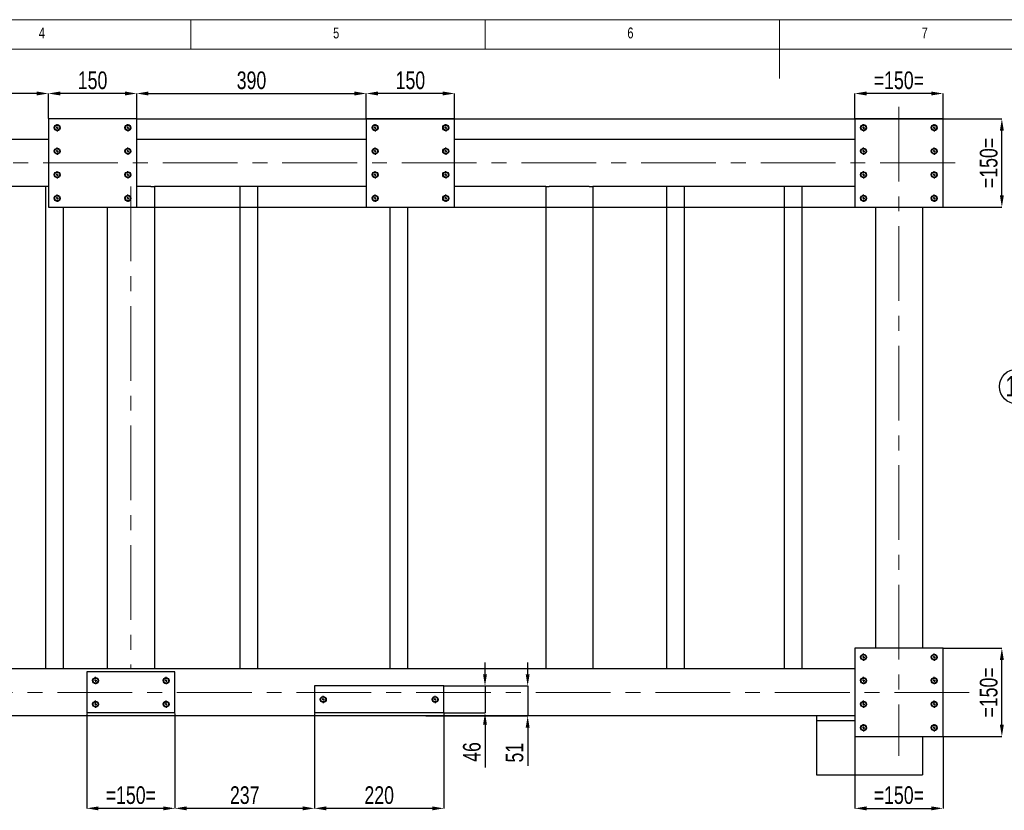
# Model space of a CAD drawing. Header units: millimetres. Extents: x 5 to 589, y 5 to 415.
# Tile 7 of 12: x 168 to 335, y 281 to 415. Entities that reach past the tile are written whole.
import ezdxf

# ---------------------------------------------------------------- set-up
doc = ezdxf.new("R2010")
doc.units = ezdxf.units.MM
doc.header["$PDSIZE"] = -1
doc.linetypes.add('CENTERX2', pattern=[20.32, 12.7, -2.54, 2.54, -2.54])
for name, color, linetype in [('COTES', 1, 'Continuous'), ('NOTES', 6, 'Continuous'), ('TRAIT-FINS', 9, 'Continuous'), ('TRAIT-MIXTES', 3, 'CENTERX2')]:
    doc.layers.add(name, color=color, linetype=linetype)
doc.layers.add('TRAIT-FORT', color=4, linetype='Continuous', lineweight=25)
doc.styles.add('SLDTEXTSTYLE0', font='TXT', dxfattribs={"width": 0.75})
doc.dimstyles.new('SLDDIMSTYLE0', dxfattribs={"dimtxt": 3, "dimasz": 2, "dimexe": 0, "dimexo": 0.0625, "dimgap": 0.75, "dimtad": 1, "dimdec": 0, "dimlfac": 10, "dimrnd": 1e-09, "dimzin": 12, "dimdsep": 46, "dimtxsty": 'SLDTEXTSTYLE0', "dimsah": 1, "dimcen": 0.09, "dimadec": 0, "dimazin": 3, "dimtfac": 1, "dimtdec": 0, "dimtofl": 0, "dimtmove": 0, "dimatfit": 3, "dimfxl": 1, "dimfrac": 2, "dimtolj": 1, "dimtzin": 12, "dimarcsym": 0})
doc.dimstyles.new('SLDDIMSTYLE7', dxfattribs={"dimtxt": 3, "dimasz": 2, "dimexe": 0, "dimexo": 0.0625, "dimgap": 0.75, "dimtad": 1, "dimdec": 0, "dimlfac": 10, "dimrnd": 1e-09, "dimzin": 12, "dimdsep": 46, "dimtxsty": 'SLDTEXTSTYLE0', "dimsah": 1, "dimcen": 0.09, "dimadec": 0, "dimazin": 3, "dimtfac": 1, "dimtdec": 0, "dimtmove": 0, "dimatfit": 0, "dimfxl": 1, "dimfrac": 2, "dimtolj": 1, "dimtzin": 12, "dimarcsym": 0})

# ---------------------------------------------------------------- blocks, each defined once
blk = doc.blocks.new('SW_NOTE_15')
at = {"layer": 'NOTES', "color": 0}
blk.add_circle((-2.2, -2.01), 2.98, dxfattribs=at)
at = {"layer": 'NOTES', "color": 0, "insert": (-2.19, -0.2), "char_height": 3.5, "attachment_point": 2, "style": 'SLDTEXTSTYLE0'}
blk.add_mtext('10', dxfattribs=at)
blk = doc.blocks.new('_D_55')
at = {"layer": 'COTES', "color": 0, "lineweight": -2, "transparency": 16777216}
for p, q in [((172.8, 398.2), (172.8, 402.45)), ((185.8, 402.45), (174.8, 402.45)), ((187.8, 398.2), (187.8, 402.45))]:
    blk.add_line(p, q, dxfattribs=at)
at = {"layer": 'COTES', "color": 0, "transparency": 16777216}
for points in [[(174.8, 402.79), (174.8, 402.12), (172.8, 402.45)], [(185.8, 402.79), (185.8, 402.12), (187.8, 402.45)]]:
    blk.add_solid(points, dxfattribs=at)
at = {"layer": 'Defpoints', "color": 0, "transparency": 16777216}
for p in [(172.8, 402.45), (172.8, 398.14), (187.8, 398.14)]:
    blk.add_point(p, dxfattribs=at)
at = {"layer": 'COTES', "color": 0, "transparency": 16777216, "insert": (180.3, 406.2), "char_height": 3, "attachment_point": 2, "style": 'SLDTEXTSTYLE0'}
blk.add_mtext('\\A1;150', dxfattribs=at)
blk = doc.blocks.new('_D_56')
at = {"layer": 'COTES', "color": 0, "lineweight": -2, "transparency": 16777216}
for p, q in [((53.5, 394.7), (53.5, 402.45)), ((170.8, 402.45), (55.5, 402.45)), ((172.8, 398.2), (172.8, 402.45))]:
    blk.add_line(p, q, dxfattribs=at)
at = {"layer": 'COTES', "color": 0, "transparency": 16777216}
for points in [[(55.5, 402.79), (55.5, 402.12), (53.5, 402.45)], [(170.8, 402.79), (170.8, 402.12), (172.8, 402.45)]]:
    blk.add_solid(points, dxfattribs=at)
at = {"layer": 'Defpoints', "color": 0, "transparency": 16777216}
for p in [(53.5, 402.45), (172.8, 398.14), (53.5, 394.64)]:
    blk.add_point(p, dxfattribs=at)
at = {"layer": 'COTES', "color": 0, "transparency": 16777216, "insert": (113.15, 406.2), "char_height": 3, "attachment_point": 2, "style": 'SLDTEXTSTYLE0'}
blk.add_mtext('\\A1;1193', dxfattribs=at)
blk = doc.blocks.new('_D_57')
at = {"layer": 'COTES', "color": 0, "lineweight": -2, "transparency": 16777216}
for p, q in [((187.8, 398.2), (187.8, 402.45)), ((189.8, 402.45), (224.8, 402.45)), ((226.8, 398.2), (226.8, 402.45))]:
    blk.add_line(p, q, dxfattribs=at)
at = {"layer": 'COTES', "color": 0, "transparency": 16777216}
for points in [[(189.8, 402.79), (189.8, 402.12), (187.8, 402.45)], [(224.8, 402.79), (224.8, 402.12), (226.8, 402.45)]]:
    blk.add_solid(points, dxfattribs=at)
at = {"layer": 'Defpoints', "color": 0, "transparency": 16777216}
for p in [(226.8, 402.45), (187.8, 398.14), (226.8, 398.14)]:
    blk.add_point(p, dxfattribs=at)
at = {"layer": 'COTES', "color": 0, "transparency": 16777216, "insert": (207.3, 406.2), "char_height": 3, "attachment_point": 2, "style": 'SLDTEXTSTYLE0'}
blk.add_mtext('\\A1;390', dxfattribs=at)
blk = doc.blocks.new('_D_58')
at = {"layer": 'COTES', "color": 0, "lineweight": -2, "transparency": 16777216}
for p, q in [((226.8, 398.2), (226.8, 402.45)), ((239.8, 402.45), (228.8, 402.45)), ((241.8, 398.2), (241.8, 402.45))]:
    blk.add_line(p, q, dxfattribs=at)
at = {"layer": 'COTES', "color": 0, "transparency": 16777216}
for points in [[(228.8, 402.79), (228.8, 402.12), (226.8, 402.45)], [(239.8, 402.79), (239.8, 402.12), (241.8, 402.45)]]:
    blk.add_solid(points, dxfattribs=at)
at = {"layer": 'Defpoints', "color": 0, "transparency": 16777216}
for p in [(226.8, 402.45), (226.8, 398.14), (241.8, 398.14)]:
    blk.add_point(p, dxfattribs=at)
at = {"layer": 'COTES', "color": 0, "transparency": 16777216, "insert": (234.3, 406.2), "char_height": 3, "attachment_point": 2, "style": 'SLDTEXTSTYLE0'}
blk.add_mtext('\\A1;150', dxfattribs=at)
blk = doc.blocks.new('_D_59')
at = {"layer": 'COTES', "color": 0, "lineweight": -2, "transparency": 16777216}
for p, q in [((309.8, 398.2), (309.8, 402.45)), ((322.8, 402.45), (311.8, 402.45)), ((324.8, 398.2), (324.8, 402.45))]:
    blk.add_line(p, q, dxfattribs=at)
at = {"layer": 'COTES', "color": 0, "transparency": 16777216}
for points in [[(311.8, 402.79), (311.8, 402.12), (309.8, 402.45)], [(322.8, 402.79), (322.8, 402.12), (324.8, 402.45)]]:
    blk.add_solid(points, dxfattribs=at)
at = {"layer": 'Defpoints', "color": 0, "transparency": 16777216}
for p in [(309.8, 402.45), (309.8, 398.14), (324.8, 398.14)]:
    blk.add_point(p, dxfattribs=at)
at = {"layer": 'COTES', "color": 0, "transparency": 16777216, "insert": (317.3, 406.2), "char_height": 3, "attachment_point": 2, "style": 'SLDTEXTSTYLE0'}
blk.add_mtext('\\A1;=150=', dxfattribs=at)
blk = doc.blocks.new('_D_61')
at = {"layer": 'COTES', "color": 0, "lineweight": -2, "transparency": 16777216}
for p, q in [((179.3, 297.08), (179.3, 280.93)), ((194.3, 297.08), (194.3, 280.93)), ((192.3, 280.93), (181.3, 280.93))]:
    blk.add_line(p, q, dxfattribs=at)
at = {"layer": 'COTES', "color": 0, "transparency": 16777216}
for points in [[(181.3, 281.26), (181.3, 280.59), (179.3, 280.93)], [(192.3, 281.26), (192.3, 280.59), (194.3, 280.93)]]:
    blk.add_solid(points, dxfattribs=at)
at = {"layer": 'Defpoints', "color": 0, "transparency": 16777216}
for p in [(179.3, 297.14), (194.3, 297.14), (179.3, 280.93)]:
    blk.add_point(p, dxfattribs=at)
at = {"layer": 'COTES', "color": 0, "transparency": 16777216, "insert": (186.8, 284.68), "char_height": 3, "attachment_point": 2, "style": 'SLDTEXTSTYLE0'}
blk.add_mtext('\\A1;=150=', dxfattribs=at)
blk = doc.blocks.new('_D_62')
at = {"layer": 'COTES', "color": 0, "lineweight": -2, "transparency": 16777216}
for p, q in [((194.3, 297.08), (194.3, 280.93)), ((218, 297.08), (218, 280.93)), ((216, 280.93), (196.3, 280.93))]:
    blk.add_line(p, q, dxfattribs=at)
at = {"layer": 'COTES', "color": 0, "transparency": 16777216}
for points in [[(196.3, 281.26), (196.3, 280.59), (194.3, 280.93)], [(216, 281.26), (216, 280.59), (218, 280.93)]]:
    blk.add_solid(points, dxfattribs=at)
at = {"layer": 'Defpoints', "color": 0, "transparency": 16777216}
for p in [(194.3, 297.14), (218, 297.14), (194.3, 280.93)]:
    blk.add_point(p, dxfattribs=at)
at = {"layer": 'COTES', "color": 0, "transparency": 16777216, "insert": (206.15, 284.68), "char_height": 3, "attachment_point": 2, "style": 'SLDTEXTSTYLE0'}
blk.add_mtext('\\A1;237', dxfattribs=at)
blk = doc.blocks.new('_D_63')
at = {"layer": 'COTES', "color": 0, "lineweight": -2, "transparency": 16777216}
for p, q in [((218, 297.08), (218, 280.93)), ((240, 297.08), (240, 280.93)), ((238, 280.93), (220, 280.93))]:
    blk.add_line(p, q, dxfattribs=at)
at = {"layer": 'COTES', "color": 0, "transparency": 16777216}
for points in [[(220, 281.26), (220, 280.59), (218, 280.93)], [(238, 281.26), (238, 280.59), (240, 280.93)]]:
    blk.add_solid(points, dxfattribs=at)
at = {"layer": 'Defpoints', "color": 0, "transparency": 16777216}
for p in [(218, 297.14), (240, 297.14), (218, 280.93)]:
    blk.add_point(p, dxfattribs=at)
at = {"layer": 'COTES', "color": 0, "transparency": 16777216, "insert": (229, 284.68), "char_height": 3, "attachment_point": 2, "style": 'SLDTEXTSTYLE0'}
blk.add_mtext('\\A1;220', dxfattribs=at)
blk = doc.blocks.new('_D_64')
at = {"layer": 'COTES', "color": 0, "lineweight": -2, "transparency": 16777216}
for p, q in [((309.8, 293.08), (309.8, 280.93)), ((324.8, 293.08), (324.8, 280.93)), ((311.8, 280.93), (322.8, 280.93))]:
    blk.add_line(p, q, dxfattribs=at)
at = {"layer": 'COTES', "color": 0, "transparency": 16777216}
for points in [[(311.8, 281.26), (311.8, 280.59), (309.8, 280.93)], [(322.8, 281.26), (322.8, 280.59), (324.8, 280.93)]]:
    blk.add_solid(points, dxfattribs=at)
at = {"layer": 'Defpoints', "color": 0, "transparency": 16777216}
for p in [(309.8, 293.14), (324.8, 293.14), (324.8, 280.93)]:
    blk.add_point(p, dxfattribs=at)
at = {"layer": 'COTES', "color": 0, "transparency": 16777216, "insert": (317.3, 284.68), "char_height": 3, "attachment_point": 2, "style": 'SLDTEXTSTYLE0'}
blk.add_mtext('\\A1;=150=', dxfattribs=at)
blk = doc.blocks.new('_D_65')
at = {"layer": 'COTES', "color": 0, "lineweight": -2, "transparency": 16777216}
for p, q in [((187.86, 398.14), (334.8, 398.14)), ((334.8, 385.14), (334.8, 396.14)), ((187.86, 383.14), (334.8, 383.14))]:
    blk.add_line(p, q, dxfattribs=at)
at = {"layer": 'COTES', "color": 0, "transparency": 16777216}
for points in [[(334.46, 396.14), (335.13, 396.14), (334.8, 398.14)], [(334.46, 385.14), (335.13, 385.14), (334.8, 383.14)]]:
    blk.add_solid(points, dxfattribs=at)
at = {"layer": 'Defpoints', "color": 0, "transparency": 16777216}
for p in [(187.8, 398.14), (334.8, 398.14), (187.8, 383.14)]:
    blk.add_point(p, dxfattribs=at)
at = {"layer": 'COTES', "color": 0, "transparency": 16777216, "insert": (331.05, 390.64), "char_height": 3, "attachment_point": 2, "rotation": 90, "style": 'SLDTEXTSTYLE0'}
blk.add_mtext('\\A1;=150=', dxfattribs=at)
blk = doc.blocks.new('_D_66')
at = {"layer": 'COTES', "color": 0, "lineweight": -2, "transparency": 16777216}
for p, q in [((324.86, 308.14), (334.8, 308.14)), ((334.8, 295.14), (334.8, 306.14)), ((324.86, 293.14), (334.8, 293.14))]:
    blk.add_line(p, q, dxfattribs=at)
at = {"layer": 'COTES', "color": 0, "transparency": 16777216}
for points in [[(334.46, 306.14), (335.13, 306.14), (334.8, 308.14)], [(334.46, 295.14), (335.13, 295.14), (334.8, 293.14)]]:
    blk.add_solid(points, dxfattribs=at)
at = {"layer": 'Defpoints', "color": 0, "transparency": 16777216}
for p in [(324.8, 308.14), (334.8, 308.14), (324.8, 293.14)]:
    blk.add_point(p, dxfattribs=at)
at = {"layer": 'COTES', "color": 0, "transparency": 16777216, "insert": (331.05, 300.64), "char_height": 3, "attachment_point": 2, "rotation": 90, "style": 'SLDTEXTSTYLE0'}
blk.add_mtext('\\A1;=150=', dxfattribs=at)
blk = doc.blocks.new('_D_70')
at = {"layer": 'COTES', "color": 0, "lineweight": -2, "transparency": 16777216}
for p, q in [((246.98, 303.74), (246.98, 305.74)), ((240.06, 301.74), (246.98, 301.74)), ((246.98, 301.74), (246.98, 297.14)), ((240.06, 297.14), (246.98, 297.14)), ((246.98, 295.14), (246.98, 287.89))]:
    blk.add_line(p, q, dxfattribs=at)
at = {"layer": 'COTES', "color": 0, "transparency": 16777216}
for points in [[(246.64, 303.74), (247.31, 303.74), (246.98, 301.74)], [(246.64, 295.14), (247.31, 295.14), (246.98, 297.14)]]:
    blk.add_solid(points, dxfattribs=at)
at = {"layer": 'Defpoints', "color": 0, "transparency": 16777216}
for p in [(240, 301.74), (246.98, 301.74), (240, 297.14)]:
    blk.add_point(p, dxfattribs=at)
at = {"layer": 'COTES', "color": 0, "transparency": 16777216, "insert": (243.23, 290.51), "char_height": 3, "attachment_point": 2, "rotation": 90, "style": 'SLDTEXTSTYLE0'}
blk.add_mtext('\\A1;46', dxfattribs=at)
blk = doc.blocks.new('_D_71')
at = {"layer": 'COTES', "color": 0, "lineweight": -2, "transparency": 16777216}
for p, q in [((254.23, 303.74), (254.23, 305.74)), ((240.06, 301.74), (254.23, 301.74)), ((254.23, 301.74), (254.23, 296.64)), ((236.91, 296.64), (254.23, 296.64)), ((254.23, 294.64), (254.23, 288.14))]:
    blk.add_line(p, q, dxfattribs=at)
at = {"layer": 'COTES', "color": 0, "transparency": 16777216}
for points in [[(253.89, 303.74), (254.56, 303.74), (254.23, 301.74)], [(253.89, 294.64), (254.56, 294.64), (254.23, 296.64)]]:
    blk.add_solid(points, dxfattribs=at)
at = {"layer": 'Defpoints', "color": 0, "transparency": 16777216}
for p in [(240, 301.74), (236.85, 296.64), (254.23, 296.64)]:
    blk.add_point(p, dxfattribs=at)
at = {"layer": 'COTES', "color": 0, "transparency": 16777216, "insert": (250.48, 290.39), "char_height": 3, "attachment_point": 2, "rotation": 90, "style": 'SLDTEXTSTYLE0'}
blk.add_mtext('\\A1;51', dxfattribs=at)
blk = doc.blocks.new('SW_CENTERMARKSYMBOL_41')
at = {"layer": 'TRAIT-MIXTES', "color": 0}
for p, q in [((-0.4, 0), (-0.625, 0)), ((0, 0), (-0.2, 0)), ((0, 0.4), (0, 0.625)), ((0, 0), (0, 0.2)), ((0, 0), (0, -0.2)), ((0, 0), (0.2, 0)), ((0.4, 0), (0.625, 0)), ((0, -0.4), (0, -0.625))]:
    blk.add_line(p, q, dxfattribs=at)
blk = doc.blocks.new('SW_CENTERMARKSYMBOL_42')
at = {"layer": 'TRAIT-MIXTES', "color": 0}
for p, q in [((-0.4, 0), (-0.625, 0)), ((0, 0), (-0.2, 0)), ((0, 0.4), (0, 0.625)), ((0, 0), (0, 0.2)), ((0, 0), (0, -0.2)), ((0, 0), (0.2, 0)), ((0.4, 0), (0.625, 0)), ((0, -0.4), (0, -0.625))]:
    blk.add_line(p, q, dxfattribs=at)
blk = doc.blocks.new('SW_CENTERMARKSYMBOL_43')
at = {"layer": 'TRAIT-MIXTES', "color": 0}
for p, q in [((-0.4, 0), (-0.625, 0)), ((0, 0), (-0.2, 0)), ((0, 0.4), (0, 0.625)), ((0, 0), (0, 0.2)), ((0, 0), (0, -0.2)), ((0, 0), (0.2, 0)), ((0.4, 0), (0.625, 0)), ((0, -0.4), (0, -0.625))]:
    blk.add_line(p, q, dxfattribs=at)
blk = doc.blocks.new('SW_CENTERMARKSYMBOL_44')
at = {"layer": 'TRAIT-MIXTES', "color": 0}
for p, q in [((-0.4, 0), (-0.625, 0)), ((0, 0), (-0.2, 0)), ((0, 0.4), (0, 0.625)), ((0, 0), (0, 0.2)), ((0, 0), (0, -0.2)), ((0, 0), (0.2, 0)), ((0.4, 0), (0.625, 0)), ((0, -0.4), (0, -0.625))]:
    blk.add_line(p, q, dxfattribs=at)
blk = doc.blocks.new('SW_CENTERMARKSYMBOL_45')
at = {"layer": 'TRAIT-MIXTES', "color": 0}
for p, q in [((-0.4, 0), (-0.625, 0)), ((0, 0), (-0.2, 0)), ((0, 0.4), (0, 0.625)), ((0, 0), (0, 0.2)), ((0, 0), (0, -0.2)), ((0, 0), (0.2, 0)), ((0.4, 0), (0.625, 0)), ((0, -0.4), (0, -0.625))]:
    blk.add_line(p, q, dxfattribs=at)
blk = doc.blocks.new('SW_CENTERMARKSYMBOL_46')
at = {"layer": 'TRAIT-MIXTES', "color": 0}
for p, q in [((-0.4, 0), (-0.625, 0)), ((0, 0), (-0.2, 0)), ((0, 0.4), (0, 0.625)), ((0, 0), (0, 0.2)), ((0, 0), (0, -0.2)), ((0, 0), (0.2, 0)), ((0.4, 0), (0.625, 0)), ((0, -0.4), (0, -0.625))]:
    blk.add_line(p, q, dxfattribs=at)
blk = doc.blocks.new('SW_CENTERMARKSYMBOL_47')
at = {"layer": 'TRAIT-MIXTES', "color": 0}
for p, q in [((-0.4, 0), (-0.625, 0)), ((0, 0), (-0.2, 0)), ((0, 0.4), (0, 0.625)), ((0, 0), (0, 0.2)), ((0, 0), (0, -0.2)), ((0, 0), (0.2, 0)), ((0.4, 0), (0.625, 0)), ((0, -0.4), (0, -0.625))]:
    blk.add_line(p, q, dxfattribs=at)
blk = doc.blocks.new('SW_CENTERMARKSYMBOL_48')
at = {"layer": 'TRAIT-MIXTES', "color": 0}
for p, q in [((-0.4, 0), (-0.625, 0)), ((0, 0), (-0.2, 0)), ((0, 0.4), (0, 0.625)), ((0, 0), (0, 0.2)), ((0, 0), (0, -0.2)), ((0, 0), (0.2, 0)), ((0.4, 0), (0.625, 0)), ((0, -0.4), (0, -0.625))]:
    blk.add_line(p, q, dxfattribs=at)
blk = doc.blocks.new('SW_CENTERMARKSYMBOL_49')
at = {"layer": 'TRAIT-MIXTES', "color": 0}
for p, q in [((-0.4, 0), (-0.625, 0)), ((0, 0), (-0.2, 0)), ((0, 0.4), (0, 0.625)), ((0, 0), (0, 0.2)), ((0, 0), (0, -0.2)), ((0, 0), (0.2, 0)), ((0.4, 0), (0.625, 0)), ((0, -0.4), (0, -0.625))]:
    blk.add_line(p, q, dxfattribs=at)
blk = doc.blocks.new('SW_CENTERMARKSYMBOL_50')
at = {"layer": 'TRAIT-MIXTES', "color": 0}
for p, q in [((-0.4, 0), (-0.625, 0)), ((0, 0), (-0.2, 0)), ((0, 0.4), (0, 0.625)), ((0, 0), (0, 0.2)), ((0, 0), (0, -0.2)), ((0, 0), (0.2, 0)), ((0.4, 0), (0.625, 0)), ((0, -0.4), (0, -0.625))]:
    blk.add_line(p, q, dxfattribs=at)
blk = doc.blocks.new('SW_CENTERMARKSYMBOL_51')
at = {"layer": 'TRAIT-MIXTES', "color": 0}
for p, q in [((-0.4, 0), (-0.625, 0)), ((0, 0), (-0.2, 0)), ((0, 0.4), (0, 0.625)), ((0, 0), (0, 0.2)), ((0, 0), (0, -0.2)), ((0, 0), (0.2, 0)), ((0.4, 0), (0.625, 0)), ((0, -0.4), (0, -0.625))]:
    blk.add_line(p, q, dxfattribs=at)
blk = doc.blocks.new('SW_CENTERMARKSYMBOL_52')
at = {"layer": 'TRAIT-MIXTES', "color": 0}
for p, q in [((-0.4, 0), (-0.625, 0)), ((0, 0), (-0.2, 0)), ((0, 0.4), (0, 0.625)), ((0, 0), (0, 0.2)), ((0, 0), (0, -0.2)), ((0, 0), (0.2, 0)), ((0.4, 0), (0.625, 0)), ((0, -0.4), (0, -0.625))]:
    blk.add_line(p, q, dxfattribs=at)
blk = doc.blocks.new('SW_CENTERMARKSYMBOL_53')
at = {"layer": 'TRAIT-MIXTES', "color": 0}
for p, q in [((-0.4, 0), (-0.625, 0)), ((0, 0), (-0.2, 0)), ((0, 0.4), (0, 0.625)), ((0, 0), (0, 0.2)), ((0, 0), (0, -0.2)), ((0, 0), (0.2, 0)), ((0.4, 0), (0.625, 0)), ((0, -0.4), (0, -0.625))]:
    blk.add_line(p, q, dxfattribs=at)
blk = doc.blocks.new('SW_CENTERMARKSYMBOL_54')
at = {"layer": 'TRAIT-MIXTES', "color": 0}
for p, q in [((-0.4, 0), (-0.625, 0)), ((0, 0), (-0.2, 0)), ((0, 0.4), (0, 0.625)), ((0, 0), (0, 0.2)), ((0, 0), (0, -0.2)), ((0, 0), (0.2, 0)), ((0.4, 0), (0.625, 0)), ((0, -0.4), (0, -0.625))]:
    blk.add_line(p, q, dxfattribs=at)
blk = doc.blocks.new('SW_CENTERMARKSYMBOL_55')
at = {"layer": 'TRAIT-MIXTES', "color": 0}
for p, q in [((-0.4, 0), (-0.625, 0)), ((0, 0), (-0.2, 0)), ((0, 0.4), (0, 0.625)), ((0, 0), (0, 0.2)), ((0, 0), (0, -0.2)), ((0, 0), (0.2, 0)), ((0.4, 0), (0.625, 0)), ((0, -0.4), (0, -0.625))]:
    blk.add_line(p, q, dxfattribs=at)
blk = doc.blocks.new('SW_CENTERMARKSYMBOL_56')
at = {"layer": 'TRAIT-MIXTES', "color": 0}
for p, q in [((-0.4, 0), (-0.625, 0)), ((0, 0), (-0.2, 0)), ((0, 0.4), (0, 0.625)), ((0, 0), (0, 0.2)), ((0, 0), (0, -0.2)), ((0, 0), (0.2, 0)), ((0.4, 0), (0.625, 0)), ((0, -0.4), (0, -0.625))]:
    blk.add_line(p, q, dxfattribs=at)
blk = doc.blocks.new('SW_CENTERMARKSYMBOL_57')
at = {"layer": 'TRAIT-MIXTES', "color": 0}
for p, q in [((-0.4, 0), (-0.625, 0)), ((0, 0), (-0.2, 0)), ((0, 0.4), (0, 0.625)), ((0, 0), (0, 0.2)), ((0, 0), (0, -0.2)), ((0, 0), (0.2, 0)), ((0.4, 0), (0.625, 0)), ((0, -0.4), (0, -0.625))]:
    blk.add_line(p, q, dxfattribs=at)
blk = doc.blocks.new('SW_CENTERMARKSYMBOL_58')
at = {"layer": 'TRAIT-MIXTES', "color": 0}
for p, q in [((-0.4, 0), (-0.625, 0)), ((0, 0), (-0.2, 0)), ((0, 0.4), (0, 0.625)), ((0, 0), (0, 0.2)), ((0, 0), (0, -0.2)), ((0, 0), (0.2, 0)), ((0.4, 0), (0.625, 0)), ((0, -0.4), (0, -0.625))]:
    blk.add_line(p, q, dxfattribs=at)
blk = doc.blocks.new('SW_CENTERMARKSYMBOL_59')
at = {"layer": 'TRAIT-MIXTES', "color": 0}
for p, q in [((-0.4, 0), (-0.625, 0)), ((0, 0), (-0.2, 0)), ((0, 0.4), (0, 0.625)), ((0, 0), (0, 0.2)), ((0, 0), (0, -0.2)), ((0, 0), (0.2, 0)), ((0.4, 0), (0.625, 0)), ((0, -0.4), (0, -0.625))]:
    blk.add_line(p, q, dxfattribs=at)
blk = doc.blocks.new('SW_CENTERMARKSYMBOL_60')
at = {"layer": 'TRAIT-MIXTES', "color": 0}
for p, q in [((-0.4, 0), (-0.625, 0)), ((0, 0), (-0.2, 0)), ((0, 0.4), (0, 0.625)), ((0, 0), (0, 0.2)), ((0, 0), (0, -0.2)), ((0, 0), (0.2, 0)), ((0.4, 0), (0.625, 0)), ((0, -0.4), (0, -0.625))]:
    blk.add_line(p, q, dxfattribs=at)
blk = doc.blocks.new('SW_CENTERMARKSYMBOL_61')
at = {"layer": 'TRAIT-MIXTES', "color": 0}
for p, q in [((-0.4, 0), (-0.625, 0)), ((0, 0), (-0.2, 0)), ((0, 0.4), (0, 0.625)), ((0, 0), (0, 0.2)), ((0, 0), (0, -0.2)), ((0, 0), (0.2, 0)), ((0.4, 0), (0.625, 0)), ((0, -0.4), (0, -0.625))]:
    blk.add_line(p, q, dxfattribs=at)
blk = doc.blocks.new('SW_CENTERMARKSYMBOL_62')
at = {"layer": 'TRAIT-MIXTES', "color": 0}
for p, q in [((-0.4, 0), (-0.625, 0)), ((0, 0), (-0.2, 0)), ((0, 0.4), (0, 0.625)), ((0, 0), (0, 0.2)), ((0, 0), (0, -0.2)), ((0, 0), (0.2, 0)), ((0.4, 0), (0.625, 0)), ((0, -0.4), (0, -0.625))]:
    blk.add_line(p, q, dxfattribs=at)
blk = doc.blocks.new('SW_CENTERMARKSYMBOL_63')
at = {"layer": 'TRAIT-MIXTES', "color": 0}
for p, q in [((-0.4, 0), (-0.625, 0)), ((0, 0), (-0.2, 0)), ((0, 0.4), (0, 0.625)), ((0, 0), (0, 0.2)), ((0, 0), (0, -0.2)), ((0, 0), (0.2, 0)), ((0.4, 0), (0.625, 0)), ((0, -0.4), (0, -0.625))]:
    blk.add_line(p, q, dxfattribs=at)
blk = doc.blocks.new('SW_CENTERMARKSYMBOL_64')
at = {"layer": 'TRAIT-MIXTES', "color": 0}
for p, q in [((-0.4, 0), (-0.625, 0)), ((0, 0), (-0.2, 0)), ((0, 0.4), (0, 0.625)), ((0, 0), (0, 0.2)), ((0, 0), (0, -0.2)), ((0, 0), (0.2, 0)), ((0.4, 0), (0.625, 0)), ((0, -0.4), (0, -0.625))]:
    blk.add_line(p, q, dxfattribs=at)
blk = doc.blocks.new('SW_CENTERMARKSYMBOL_65')
at = {"layer": 'TRAIT-MIXTES', "color": 0}
for p, q in [((-0.4, 0), (-0.625, 0)), ((0, 0), (-0.2, 0)), ((0, 0.4), (0, 0.625)), ((0, 0), (0, 0.2)), ((0, 0), (0, -0.2)), ((0, 0), (0.2, 0)), ((0.4, 0), (0.625, 0)), ((0, -0.4), (0, -0.625))]:
    blk.add_line(p, q, dxfattribs=at)
blk = doc.blocks.new('SW_CENTERMARKSYMBOL_66')
at = {"layer": 'TRAIT-MIXTES', "color": 0}
for p, q in [((-0.4, 0), (-0.625, 0)), ((0, 0), (-0.2, 0)), ((0, 0.4), (0, 0.625)), ((0, 0), (0, 0.2)), ((0, 0), (0, -0.2)), ((0, 0), (0.2, 0)), ((0.4, 0), (0.625, 0)), ((0, -0.4), (0, -0.625))]:
    blk.add_line(p, q, dxfattribs=at)
blk = doc.blocks.new('SW_CENTERMARKSYMBOL_67')
at = {"layer": 'TRAIT-MIXTES', "color": 0}
for p, q in [((-0.4, 0), (-0.625, 0)), ((0, 0), (-0.2, 0)), ((0, 0.4), (0, 0.625)), ((0, 0), (0, 0.2)), ((0, 0), (0, -0.2)), ((0, 0), (0.2, 0)), ((0.4, 0), (0.625, 0)), ((0, -0.4), (0, -0.625))]:
    blk.add_line(p, q, dxfattribs=at)
blk = doc.blocks.new('SW_CENTERMARKSYMBOL_68')
at = {"layer": 'TRAIT-MIXTES', "color": 0}
for p, q in [((-0.4, 0), (-0.625, 0)), ((0, 0), (-0.2, 0)), ((0, 0.4), (0, 0.625)), ((0, 0), (0, 0.2)), ((0, 0), (0, -0.2)), ((0, 0), (0.2, 0)), ((0.4, 0), (0.625, 0)), ((0, -0.4), (0, -0.625))]:
    blk.add_line(p, q, dxfattribs=at)
blk = doc.blocks.new('SW_CENTERMARKSYMBOL_69')
at = {"layer": 'TRAIT-MIXTES', "color": 0}
for p, q in [((-0.4, 0), (-0.625, 0)), ((0, 0), (-0.2, 0)), ((0, 0.4), (0, 0.625)), ((0, 0), (0, 0.2)), ((0, 0), (0, -0.2)), ((0, 0), (0.2, 0)), ((0.4, 0), (0.625, 0)), ((0, -0.4), (0, -0.625))]:
    blk.add_line(p, q, dxfattribs=at)
blk = doc.blocks.new('SW_CENTERMARKSYMBOL_70')
at = {"layer": 'TRAIT-MIXTES', "color": 0}
for p, q in [((-0.4, 0), (-0.625, 0)), ((0, 0), (-0.2, 0)), ((0, 0.4), (0, 0.625)), ((0, 0), (0, 0.2)), ((0, 0), (0, -0.2)), ((0, 0), (0.2, 0)), ((0.4, 0), (0.625, 0)), ((0, -0.4), (0, -0.625))]:
    blk.add_line(p, q, dxfattribs=at)
blk = doc.blocks.new('SW_CENTERMARKSYMBOL_71')
at = {"layer": 'TRAIT-MIXTES', "color": 0}
for p, q in [((-0.4, 0), (-0.625, 0)), ((0, 0), (-0.2, 0)), ((0, 0.4), (0, 0.625)), ((0, 0), (0, 0.2)), ((0, 0), (0, -0.2)), ((0, 0), (0.2, 0)), ((0.4, 0), (0.625, 0)), ((0, -0.4), (0, -0.625))]:
    blk.add_line(p, q, dxfattribs=at)
blk = doc.blocks.new('SW_CENTERMARKSYMBOL_72')
at = {"layer": 'TRAIT-MIXTES', "color": 0}
for p, q in [((-0.4, 0), (-0.625, 0)), ((0, 0), (-0.2, 0)), ((0, 0.4), (0, 0.625)), ((0, 0), (0, 0.2)), ((0, 0), (0, -0.2)), ((0, 0), (0.2, 0)), ((0.4, 0), (0.625, 0)), ((0, -0.4), (0, -0.625))]:
    blk.add_line(p, q, dxfattribs=at)
blk = doc.blocks.new('SW_CENTERMARKSYMBOL_73')
at = {"layer": 'TRAIT-MIXTES', "color": 0}
for p, q in [((-0.4, 0), (-0.625, 0)), ((0, 0), (-0.2, 0)), ((0, 0.4), (0, 0.625)), ((0, 0), (0, 0.2)), ((0, 0), (0, -0.2)), ((0, 0), (0.2, 0)), ((0.4, 0), (0.625, 0)), ((0, -0.4), (0, -0.625))]:
    blk.add_line(p, q, dxfattribs=at)
blk = doc.blocks.new('SW_CENTERMARKSYMBOL_74')
at = {"layer": 'TRAIT-MIXTES', "color": 0}
for p, q in [((-0.4, 0), (-0.625, 0)), ((0, 0), (-0.2, 0)), ((0, 0.4), (0, 0.625)), ((0, 0), (0, 0.2)), ((0, 0), (0, -0.2)), ((0, 0), (0.2, 0)), ((0.4, 0), (0.625, 0)), ((0, -0.4), (0, -0.625))]:
    blk.add_line(p, q, dxfattribs=at)
blk = doc.blocks.new('SW_CENTERMARKSYMBOL_75')
at = {"layer": 'TRAIT-MIXTES', "color": 0}
for p, q in [((-0.4, 0), (-0.625, 0)), ((0, 0), (-0.2, 0)), ((0, 0.4), (0, 0.625)), ((0, 0), (0, 0.2)), ((0, 0), (0, -0.2)), ((0, 0), (0.2, 0)), ((0.4, 0), (0.625, 0)), ((0, -0.4), (0, -0.625))]:
    blk.add_line(p, q, dxfattribs=at)
blk = doc.blocks.new('SW_CENTERMARKSYMBOL_76')
at = {"layer": 'TRAIT-MIXTES', "color": 0}
for p, q in [((-0.4, 0), (-0.625, 0)), ((0, 0), (-0.2, 0)), ((0, 0.4), (0, 0.625)), ((0, 0), (0, 0.2)), ((0, 0), (0, -0.2)), ((0, 0), (0.2, 0)), ((0.4, 0), (0.625, 0)), ((0, -0.4), (0, -0.625))]:
    blk.add_line(p, q, dxfattribs=at)
blk = doc.blocks.new('SW_CENTERMARKSYMBOL_77')
at = {"layer": 'TRAIT-MIXTES', "color": 0}
for p, q in [((-0.4, 0), (-0.625, 0)), ((0, 0), (-0.2, 0)), ((0, 0.4), (0, 0.625)), ((0, 0), (0, 0.2)), ((0, 0), (0, -0.2)), ((0, 0), (0.2, 0)), ((0.4, 0), (0.625, 0)), ((0, -0.4), (0, -0.625))]:
    blk.add_line(p, q, dxfattribs=at)
blk = doc.blocks.new('SW_CENTERMARKSYMBOL_78')
at = {"layer": 'TRAIT-MIXTES', "color": 0}
for p, q in [((-0.4, 0), (-0.625, 0)), ((0, 0), (-0.2, 0)), ((0, 0.4), (0, 0.625)), ((0, 0), (0, 0.2)), ((0, 0), (0, -0.2)), ((0, 0), (0.2, 0)), ((0.4, 0), (0.625, 0)), ((0, -0.4), (0, -0.625))]:
    blk.add_line(p, q, dxfattribs=at)

msp = doc.modelspace()

# ---------------------------------------------------------------- linework, layer by layer
at = {"lineweight": 18}
for p, q in [((589, 415), (5, 415)), ((197, 415), (197, 410)), ((247, 410), (247, 415)), ((297, 415), (297, 405)), ((584, 410), (10, 410))]:
    msp.add_line(p, q, dxfattribs=at)
at = {"layer": 'TRAIT-FINS', "lineweight": 18}
for centre in [(219.5, 299.44), (238.5, 299.44)]:
    msp.add_arc(centre, 0.5, 255, 195, dxfattribs=at)
at = {"layer": 'TRAIT-FORT', "lineweight": 25}
for p, q in [((187.8, 398.14), (172.8, 398.14)), ((172.8, 398.14), (172.8, 383.14)), ((187.8, 383.14), (187.8, 398.14)), ((241.8, 398.14), (226.8, 398.14)), ((226.8, 398.14), (226.8, 383.14)), ((241.8, 383.14), (241.8, 398.14)), ((324.8, 398.14), (309.8, 398.14)), ((309.8, 398.14), (309.8, 383.14)), ((324.8, 383.14), (324.8, 398.14)), ((172.8, 394.64), (53.5, 394.64)), ((226.8, 394.64), (187.8, 394.64)), ((309.8, 394.64), (241.8, 394.64)), ((172.8, 386.64), (159.8, 386.64)), ((172.3, 386.64), (172.3, 304.64)), ((190.2, 386.64), (187.8, 386.64)), ((190.2, 386.64), (190.8, 386.64)), ((226.8, 386.64), (190.8, 386.64)), ((190.8, 386.64), (190.8, 304.64)), ((205.3, 386.64), (205.3, 304.64)), ((208.3, 386.64), (208.3, 304.64)), ((257.3, 386.64), (241.8, 386.64)), ((257.3, 386.64), (257.3, 304.64)), ((257.3, 386.64), (257.9, 386.64)), ((264.7, 386.64), (257.9, 386.64)), ((264.7, 386.64), (265.3, 386.64)), ((309.8, 386.64), (265.3, 386.64)), ((265.3, 386.64), (265.3, 304.64)), ((277.8, 386.64), (277.8, 304.64)), ((280.8, 386.64), (280.8, 304.64)), ((297.8, 386.64), (297.8, 304.64)), ((300.8, 386.64), (300.8, 304.64)), ((172.8, 383.14), (187.8, 383.14)), ((175.3, 383.14), (175.3, 304.64)), ((182.8, 383.14), (182.8, 304.64)), ((226.8, 383.14), (241.8, 383.14)), ((230.8, 383.14), (230.8, 304.64)), ((233.8, 383.14), (233.8, 304.64)), ((309.8, 383.14), (324.8, 383.14)), ((313.3, 383.14), (313.3, 308.14)), ((321.3, 383.14), (321.3, 308.14)), ((324.8, 308.14), (309.8, 308.14)), ((309.8, 308.14), (309.8, 293.14)), ((324.8, 293.14), (324.8, 308.14)), ((182.8, 304.64), (159.8, 304.64)), ((183.4, 304.64), (182.8, 304.64)), ((190.2, 304.64), (183.4, 304.64)), ((190.8, 304.64), (190.2, 304.64)), ((257.3, 304.64), (190.8, 304.64)), ((257.9, 304.64), (257.3, 304.64)), ((264.7, 304.64), (257.9, 304.64)), ((265.3, 304.64), (264.7, 304.64)), ((309.8, 304.64), (265.3, 304.64)), ((194.3, 304.14), (179.3, 304.14)), ((179.3, 304.14), (179.3, 297.14)), ((194.3, 297.14), (194.3, 304.14)), ((218, 301.74), (218, 297.14)), ((240, 301.74), (218, 301.74)), ((240, 297.14), (240, 301.74)), ((309.8, 296.64), (53.5, 296.64)), ((194.3, 297.14), (179.3, 297.14)), ((240, 297.14), (218, 297.14)), ((303.3, 296.64), (303.3, 296.24)), ((303.3, 296.24), (303.3, 295.84)), ((303.3, 295.84), (309.8, 295.84)), ((303.3, 295.84), (303.3, 295.04)), ((303.3, 295.04), (303.3, 287.04)), ((309.8, 293.14), (324.8, 293.14)), ((321.3, 293.14), (321.3, 287.04)), ((303.3, 287.04), (303.3, 286.64)), ((303.3, 286.64), (321.3, 286.64)), ((321.3, 287.04), (321.3, 286.64))]:
    msp.add_line(p, q, dxfattribs=at)
for centre, radius in [((174.3, 396.64), 0.503), ((174.3, 396.64), 0.425), ((186.3, 396.64), 0.503), ((186.3, 396.64), 0.425), ((228.3, 396.64), 0.503), ((228.3, 396.64), 0.425), ((240.3, 396.64), 0.503), ((240.3, 396.64), 0.425), ((311.3, 396.64), 0.503), ((311.3, 396.64), 0.425), ((323.3, 396.64), 0.503), ((323.3, 396.64), 0.425), ((174.3, 392.64), 0.503), ((174.3, 392.64), 0.425), ((186.3, 392.64), 0.503), ((186.3, 392.64), 0.425), ((228.3, 392.64), 0.503), ((228.3, 392.64), 0.425), ((240.3, 392.64), 0.503), ((240.3, 392.64), 0.425), ((311.3, 392.64), 0.503), ((311.3, 392.64), 0.425), ((323.3, 392.64), 0.503), ((323.3, 392.64), 0.425), ((174.3, 388.64), 0.503), ((174.3, 388.64), 0.425), ((186.3, 388.64), 0.503), ((186.3, 388.64), 0.425), ((228.3, 388.64), 0.503), ((228.3, 388.64), 0.425), ((240.3, 388.64), 0.503), ((240.3, 388.64), 0.425), ((311.3, 388.64), 0.503), ((311.3, 388.64), 0.425), ((323.3, 388.64), 0.503), ((323.3, 388.64), 0.425), ((174.3, 384.64), 0.503), ((174.3, 384.64), 0.425), ((186.3, 384.64), 0.503), ((186.3, 384.64), 0.425), ((228.3, 384.64), 0.503), ((228.3, 384.64), 0.425), ((240.3, 384.64), 0.503), ((240.3, 384.64), 0.425), ((311.3, 384.64), 0.503), ((311.3, 384.64), 0.425), ((323.3, 384.64), 0.503), ((323.3, 384.64), 0.425), ((311.3, 306.64), 0.503), ((311.3, 306.64), 0.425), ((323.3, 306.64), 0.503), ((323.3, 306.64), 0.425), ((180.8, 302.64), 0.503), ((180.8, 302.64), 0.425), ((192.8, 302.64), 0.503), ((192.8, 302.64), 0.425), ((311.3, 302.64), 0.503), ((311.3, 302.64), 0.425), ((323.3, 302.64), 0.503), ((323.3, 302.64), 0.425), ((219.5, 299.44), 0.503), ((219.5, 299.44), 0.425), ((238.5, 299.44), 0.503), ((238.5, 299.44), 0.425), ((180.8, 298.64), 0.503), ((180.8, 298.64), 0.425), ((192.8, 298.64), 0.503), ((192.8, 298.64), 0.425), ((311.3, 298.64), 0.503), ((311.3, 298.64), 0.425), ((323.3, 298.64), 0.503), ((323.3, 298.64), 0.425), ((311.3, 294.64), 0.503), ((311.3, 294.64), 0.425), ((323.3, 294.64), 0.503), ((323.3, 294.64), 0.425)]:
    msp.add_circle(centre, radius, dxfattribs=at)
at = {"layer": 'TRAIT-MIXTES', "lineweight": 18}
for p, q in [((317.3, 400.21), (317.3, 289.83)), ((326.84, 390.64), (53.5, 390.64)), ((186.8, 386.64), (186.8, 304.64)), ((329.26, 300.64), (46.39, 300.64))]:
    msp.add_line(p, q, dxfattribs=at)

# ---------------------------------------------------------------- block references
at = {"layer": 'NOTES'}
msp.add_blockref('SW_NOTE_15', (339.56, 354.65), dxfattribs=at)
at = {"layer": 'TRAIT-MIXTES'}
for name, p in [('SW_CENTERMARKSYMBOL_48', (174.3, 396.64)), ('SW_CENTERMARKSYMBOL_41', (186.3, 396.64)), ('SW_CENTERMARKSYMBOL_68', (228.3, 396.64)), ('SW_CENTERMARKSYMBOL_61', (240.3, 396.64)), ('SW_CENTERMARKSYMBOL_76', (311.3, 396.64)), ('SW_CENTERMARKSYMBOL_69', (323.3, 396.64)), ('SW_CENTERMARKSYMBOL_47', (174.3, 392.64)), ('SW_CENTERMARKSYMBOL_42', (186.3, 392.64)), ('SW_CENTERMARKSYMBOL_67', (228.3, 392.64)), ('SW_CENTERMARKSYMBOL_62', (240.3, 392.64)), ('SW_CENTERMARKSYMBOL_75', (311.3, 392.64)), ('SW_CENTERMARKSYMBOL_70', (323.3, 392.64)), ('SW_CENTERMARKSYMBOL_46', (174.3, 388.64)), ('SW_CENTERMARKSYMBOL_43', (186.3, 388.64)), ('SW_CENTERMARKSYMBOL_66', (228.3, 388.64)), ('SW_CENTERMARKSYMBOL_63', (240.3, 388.64)), ('SW_CENTERMARKSYMBOL_74', (311.3, 388.64)), ('SW_CENTERMARKSYMBOL_71', (323.3, 388.64)), ('SW_CENTERMARKSYMBOL_45', (174.3, 384.64)), ('SW_CENTERMARKSYMBOL_44', (186.3, 384.64)), ('SW_CENTERMARKSYMBOL_65', (228.3, 384.64)), ('SW_CENTERMARKSYMBOL_64', (240.3, 384.64)), ('SW_CENTERMARKSYMBOL_73', (311.3, 384.64)), ('SW_CENTERMARKSYMBOL_72', (323.3, 384.64)), ('SW_CENTERMARKSYMBOL_56', (311.3, 306.64)), ('SW_CENTERMARKSYMBOL_49', (323.3, 306.64)), ('SW_CENTERMARKSYMBOL_60', (180.8, 302.64)), ('SW_CENTERMARKSYMBOL_57', (192.8, 302.64)), ('SW_CENTERMARKSYMBOL_55', (311.3, 302.64)), ('SW_CENTERMARKSYMBOL_50', (323.3, 302.64)), ('SW_CENTERMARKSYMBOL_78', (219.5, 299.44)), ('SW_CENTERMARKSYMBOL_77', (238.5, 299.44)), ('SW_CENTERMARKSYMBOL_59', (180.8, 298.64)), ('SW_CENTERMARKSYMBOL_58', (192.8, 298.64)), ('SW_CENTERMARKSYMBOL_54', (311.3, 298.64)), ('SW_CENTERMARKSYMBOL_51', (323.3, 298.64)), ('SW_CENTERMARKSYMBOL_53', (311.3, 294.64)), ('SW_CENTERMARKSYMBOL_52', (323.3, 294.64))]:
    msp.add_blockref(name, p, dxfattribs=at)

# ---------------------------------------------------------------- texts
at = {"layer": 'NOTES', "char_height": 1.85, "attachment_point": 1, "style": 'SLDTEXTSTYLE0'}
for s, insert in [('4', (171.17, 413.67)), ('5', (221.17, 413.67)), ('6', (271.17, 413.67)), ('7', (321.17, 413.67))]:
    msp.add_mtext(s, dxfattribs=dict(at, insert=insert))

# ---------------------------------------------------------------- dimensions: what is measured, and where the dimension line sits
at = {"layer": 'COTES'}
for base, p1, p2, picture, middle in [((53.5, 402.45), (172.8, 398.14), (53.5, 394.64), '_D_56', (113.15, 402.45)), ((172.8, 402.45), (187.8, 398.14), (172.8, 398.14), '_D_55', (180.3, 402.45)), ((226.8, 402.45), (187.8, 398.14), (226.8, 398.14), '_D_57', (207.3, 402.45)), ((226.8, 402.45), (241.8, 398.14), (226.8, 398.14), '_D_58', (234.3, 402.45)), ((194.3, 280.93), (218, 297.14), (194.3, 297.14), '_D_62', (206.15, 280.93)), ((218, 280.93), (240, 297.14), (218, 297.14), '_D_63', (229, 280.93))]:
    dim = msp.add_linear_dim(base=base, p1=p1, p2=p2, dimstyle='SLDDIMSTYLE0', dxfattribs=at)
    dim.commit()
    dim.dimension.update_dxf_attribs({"geometry": picture, "text_midpoint": middle, "dimtype": 160})
for base, p1, p2, picture, middle in [((309.8, 402.45), (324.8, 398.14), (309.8, 398.14), '_D_59', (317.3, 402.45)), ((179.3, 280.93), (194.3, 297.14), (179.3, 297.14), '_D_61', (186.8, 280.93)), ((324.8, 280.93), (309.8, 293.14), (324.8, 293.14), '_D_64', (317.3, 280.93))]:
    dim = msp.add_linear_dim(base=base, p1=p1, p2=p2, text='=<>=', dimstyle='SLDDIMSTYLE0', dxfattribs=at)
    dim.commit()
    dim.dimension.update_dxf_attribs({"geometry": picture, "text_midpoint": middle, "dimtype": 160})
for base, p1, p2, picture, middle in [((334.8, 398.14), (187.8, 383.14), (187.8, 398.14), '_D_65', (334.8, 390.64)), ((334.8, 308.14), (324.8, 293.14), (324.8, 308.14), '_D_66', (334.8, 300.64))]:
    dim = msp.add_linear_dim(base=base, p1=p1, p2=p2, angle=90, text='=<>=', dimstyle='SLDDIMSTYLE0', dxfattribs=at)
    dim.commit()
    dim.dimension.update_dxf_attribs({"geometry": picture, "text_midpoint": middle, "dimtype": 160})
for base, p1, p2, picture, middle in [((254.23, 296.64), (240, 301.74), (236.85, 296.64), '_D_71', (254.23, 290.39)), ((246.98, 301.74), (240, 297.14), (240, 301.74), '_D_70', (246.98, 290.51))]:
    dim = msp.add_linear_dim(base=base, p1=p1, p2=p2, angle=90, dimstyle='SLDDIMSTYLE7', dxfattribs=at)
    dim.commit()
    dim.dimension.update_dxf_attribs({"geometry": picture, "text_midpoint": middle, "dimtype": 160})

doc.saveas('drawing.dxf')
